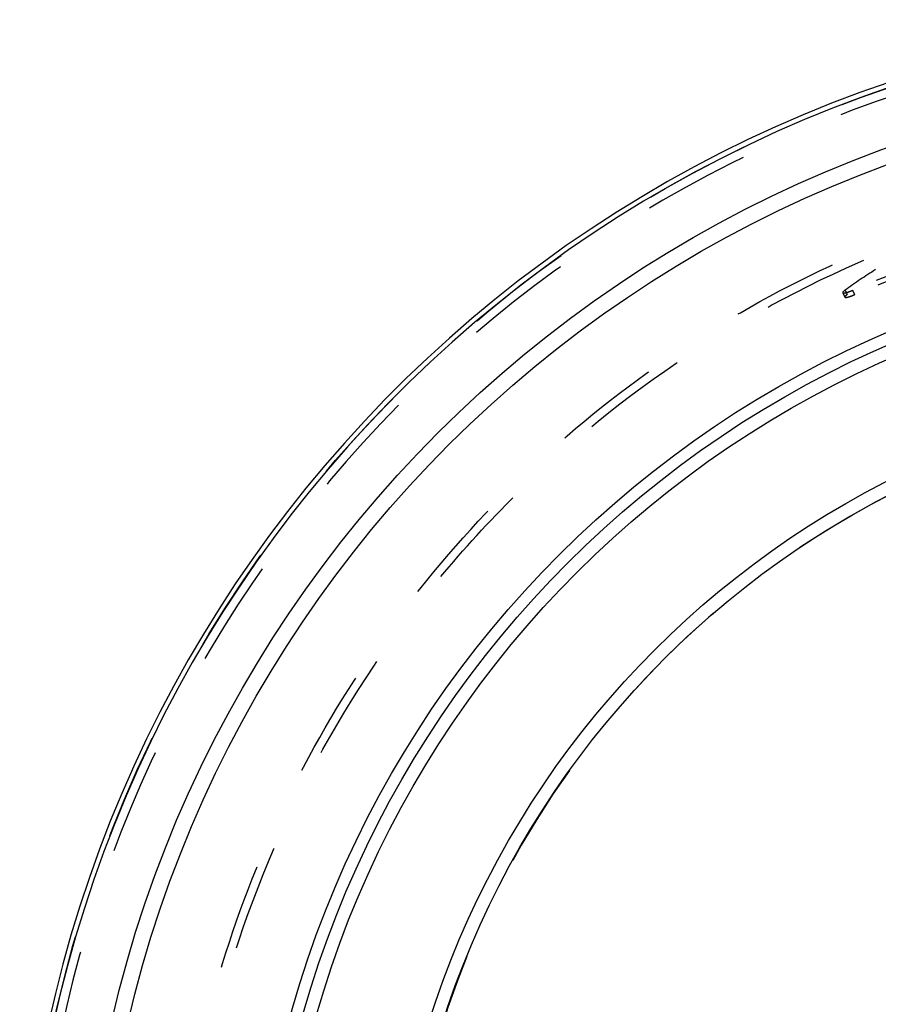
# Model space of a CAD drawing. Header units: millimetres. Extents: x 368 to 632, y 412 to 588.
# Tile 2 of 6: x 373 to 425, y 513 to 573. Entities that reach past the tile are written whole.
import ezdxf

# ---------------------------------------------------------------- set-up
doc = ezdxf.new("R2010")
doc.units = ezdxf.units.MM
doc.header["$LTSCALE"] = 65.185185
doc.linetypes.add('HIDDEN', pattern=[0.2, 0.1, -0.1])
doc.layers.add('KOERPER', color=7, linetype='CONTINUOUS')
doc.layers.add('KONST.EL_MIT_GEO', color=7, linetype='CONTINUOUS')

msp = doc.modelspace()

# ---------------------------------------------------------------- linework, layer by layer
at = {"layer": 'KOERPER', "color": 8, "linetype": 'HIDDEN'}
msp.add_circle((451.15, 494.988), 78, dxfattribs=at)
msp.add_arc((451.15, 494.988), 55, 89.99993, 270, dxfattribs=at)
at = {"layer": 'KONST.EL_MIT_GEO', "color": 8, "linetype": 'HIDDEN'}
for p, q in [((423.183, 556.281), (423.317, 556.016)), ((423.464, 556.183), (423.331, 556.449)), ((423.917, 556.169), (423.785, 556.435))]:
    msp.add_line(p, q, dxfattribs=at)
at = {"layer": 'KONST.EL_MIT_GEO', "color": 7, "linetype": 'Continuous'}
for radius in [74.561, 73.58, 64.05, 63.325, 62.521, 55.804, 55]:
    msp.add_circle((451.15, 494.988), radius, dxfattribs=at)
for radius, start, end in [(78.3, 96.152, 83.848), (78, 96.18764, 83.81236)]:
    msp.add_arc((451.15, 494.988), radius, start, end, dxfattribs=at)
at = {"layer": 'KONST.EL_MIT_GEO', "color": 8, "linetype": 'HIDDEN'}
for centre, radius, start, end in [((451.15, 494.988), 77.464, 29.30465, 330.69535), ((461.996, 465.179), 98.933, 108.04233, 112.72011), ((461.977, 465.21), 98.6, 108.0299, 112.70619), ((443.048, 529.239), 33.602, 122.11127, 125.92778)]:
    msp.add_arc(centre, radius, start, end, dxfattribs=at)
for points, knots in [([(509.627, 452.806), (507.241, 450.084), (502.168, 444.868), (493.582, 438.099), (484.102, 432.589), (473.905, 428.519), (463.207, 426.018), (452.248, 425.169), (441.287, 426.012), (430.585, 428.539), (420.406, 432.699), (410.999, 438.396), (402.6, 445.497), (395.419, 453.827), (389.636, 463.183), (385.398, 473.332), (382.811, 484.023), (381.942, 494.988), (382.811, 505.952), (385.398, 516.643), (389.636, 526.792), (395.419, 536.148), (402.6, 544.478), (410.999, 551.579), (420.406, 557.276), (430.585, 561.436), (441.287, 563.963), (452.248, 564.806), (463.207, 563.957), (473.905, 561.456), (484.102, 557.386), (493.582, 551.876), (502.168, 545.107), (507.241, 539.891), (509.627, 537.169)], [0, 0, 0, 0, 0.031016, 0.062174, 0.093393, 0.124641, 0.155905, 0.187176, 0.218453, 0.249733, 0.281014, 0.312296, 0.34358, 0.374863, 0.406147, 0.437431, 0.468716, 0.5, 0.531284, 0.562569, 0.593853, 0.625137, 0.65642, 0.687704, 0.718986, 0.750268, 0.781547, 0.812824, 0.844095, 0.875359, 0.906607, 0.937826, 0.968984, 1, 1, 1, 1]), ([(452.225, 425.988), (447.7, 425.988), (440.885, 426.645), (432.082, 428.817), (423.529, 431.833), (413.452, 437.151), (404.609, 444.336), (398.487, 451.029), (393.053, 458.29), (387.644, 468.321), (383.65, 481.388), (382.3, 494.988), (383.65, 508.587), (387.644, 521.654), (393.053, 531.685), (398.487, 538.946), (404.609, 545.639), (413.453, 552.824), (423.529, 558.142), (432.082, 561.158), (440.885, 563.33), (447.7, 563.987), (452.225, 563.987)], [0, 0, 0, 0, 0.062479, 0.093756, 0.125034, 0.187515, 0.249997, 0.281276, 0.312554, 0.375036, 0.437518, 0.5, 0.562482, 0.624964, 0.687446, 0.718724, 0.750003, 0.812485, 0.874966, 0.906244, 0.937521, 1, 1, 1, 1]), ([(432.398, 560.885), (431.584, 560.584), (428.459, 559.321), (425.49, 557.654), (423.464, 556.183)], [0, 0, 0, 0, 0.257544, 1, 1, 1, 1]), ([(432.311, 561.172), (431.669, 560.935), (429.211, 559.96), (426.846, 558.743), (425.186, 557.701)], [0, 0, 0, 0, 0.258593, 1, 1, 1, 1]), ([(423.331, 556.449), (423.288, 556.417), (423.236, 556.379), (423.173, 556.302), (423.183, 556.281)], [0, 0, 0, 0, 0.702027, 1, 1, 1, 1]), ([(423.183, 556.281), (423.192, 556.264), (423.271, 556.262), (423.384, 556.29), (423.572, 556.349), (423.708, 556.403), (423.785, 556.435)], [0, 0, 0, 0, 0.092405, 0.297096, 0.605185, 1, 1, 1, 1]), ([(423.464, 556.183), (423.423, 556.153), (423.372, 556.114), (423.306, 556.038), (423.317, 556.016)], [0, 0, 0, 0, 0.677428, 1, 1, 1, 1]), ([(423.317, 556.016), (423.326, 555.998), (423.411, 555.998), (423.526, 556.027), (423.712, 556.086), (423.844, 556.138), (423.917, 556.169)], [0, 0, 0, 0, 0.097434, 0.315504, 0.626376, 1, 1, 1, 1])]:
    msp.add_open_spline(points, degree=3, knots=knots, dxfattribs=at)

doc.saveas('drawing.dxf')
